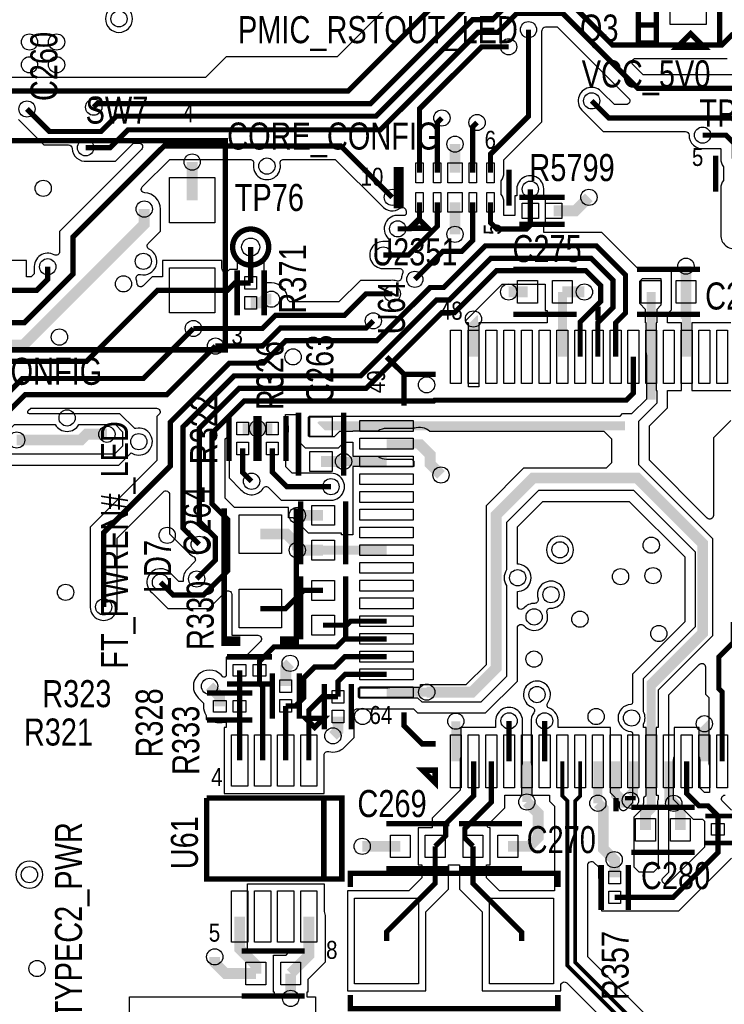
# Model space of a CAD drawing. Extents: x -394 to 5394, y -1015 to 7151.
# Tile 20 of 80: x 1405 to 2186, y 770 to 1862. Entities that reach past the tile are written whole.
import ezdxf

# ---------------------------------------------------------------- set-up
doc = ezdxf.new("R2010")
doc.units = 0
for name, color, linetype in [('BG_SILKSCREEN_TOP', 3, 'CONTINUOUS'), ('ET_TOP', 132, 'CONTINUOUS'), ('PG_SILKSCREEN_TOP', 7, 'CONTINUOUS'), ('PIN_TOP', 132, 'CONTINUOUS'), ('RD_SILKSCREEN_TOP', 254, 'CONTINUOUS'), ('VC_TOP', 132, 'CONTINUOUS')]:
    doc.layers.add(name, color=color, linetype=linetype)

msp = doc.modelspace()

# ---------------------------------------------------------------- linework, layer by layer
at = {"layer": 'ET_TOP'}
for points, const_width in [([(1884, 1898), (1768.9, 1782.9), (1393.8999, 1782.9), (1339, 1728.0001), (1339, 1676.9476), (1283.0524, 1621), (1182, 1621), (1166, 1637), (967, 1637), (881, 1723), (826.5809, 1723), (795.002, 1754.5789), (795.002, 1994.0711)], 5.8), ([(643, 1921), (643, 1885.0001), (819.0001, 1709), (875, 1709), (961, 1623), (1160.4838, 1623), (1183.4838, 1600), (1308.3153, 1600), (1324.9, 1583.4153), (1324.9, 1545.1), (1344.08, 1525.92), (1410.0197, 1525.92), (1464, 1579.9003), (1464, 1621.0001), (1565.0399, 1722.04), (1760.96, 1722.04), (1818, 1665)], 5.8), ([(1413, 1763), (1438, 1738), (1495, 1738), (1512, 1755), (1800, 1755), (1907, 1862), (1929, 1862), (1950, 1883), (2013, 1883), (2062, 1834), (2183.24, 1834), (2195.92, 1846.68)], 5.8), ([(1487, 1765), (1491, 1769), (1794, 1769), (1905, 1880), (1921, 1880)], 5.8), ([(2407, 1637), (2407, 1707.915), (2317.915, 1797), (2258, 1797), (2246.9, 1785.9), (2090.1, 1785.9), (2007.1, 1868.9), (1955.9, 1868.9), (1935, 1848), (1913.0001, 1848), (1804.8401, 1739.84), (1524.8401, 1739.84), (1505.0001, 1720), (1478, 1720)], 5.8), ([(1969, 1851), (1969, 1755), (1926.8852, 1712.8852), (1926.8852, 1692.2477)], 5.8), ([(1947, 1832), (1917, 1832), (1848.1452, 1763.1452), (1848.1452, 1692.2477)], 5.8), ([(2039, 1772), (2058, 1753), (2194.9999, 1753), (2216.7998, 1731.2001), (2216.7998, 1707.7523)], 5.8), ([(1867.8302, 1692.2477), (1867.8302, 1747.8302), (1873, 1753)], 5.8), ([(1912, 1748), (1907.2002, 1743.2002), (1907.2002, 1692.2477)], 5.8), ([(2162, 1734), (2187.9999, 1734), (2197.1148, 1724.8851), (2197.1148, 1707.7523)], 5.8), ([(1887.5152, 1692.2477), (1887.5152, 1724)], 12), ([(1596.14, 1661.82), (1596.14, 1704.14)], 12), ([(1971, 1674), (1971, 1650)], 5.8), ([(1808, 1601), (1836, 1601), (1867.8302, 1632.8302), (1867.8302, 1659.3737)], 5.8), ([(1848.1452, 1659.3737), (1848.1452, 1640.2452), (1837.9, 1630), (1824, 1630)], 5.8), ([(1843, 1574), (1874, 1605), (1895, 1605), (1907.2002, 1617.2002), (1907.2002, 1659.3737)], 5.8), ([(1887.5152, 1659.3737), (1887.5152, 1624)], 12), ([(1971, 1650), (1971, 1634), (1966.8987, 1629.8987), (1933.7865, 1629.8987), (1926.8852, 1636.8), (1926.8852, 1659.3737)], 5.8), ([(1996.9842, 1650), (2021, 1650), (2036, 1665)], 12), ([(1144.56, 1584), (1227.56, 1501), (1409, 1501), (1543, 1635), (1543, 1652)], 12), ([(891, 1645), (971, 1565), (1121, 1565), (1203, 1483), (1479, 1483), (1557.82, 1561.82), (1596.14, 1561.82)], 5.8), ([(1498.07, 1210.66), (1498.07, 1293.07), (1572, 1367), (1572, 1415.7936), (1637.2064, 1481), (1675, 1481), (1699.9, 1505.9), (1800.9, 1505.9), (1860, 1565), (1875, 1565), (1921.14, 1611.14), (2044.2069, 1611.14), (2076.5, 1578.8469), (2076.5, 1536.5), (2065.61, 1525.61), (2065.61, 1488.14)], 5.8), ([(1661, 1570), (1661, 1609.82)], 5.8), ([(1604, 1280), (1586, 1298), (1586, 1410.2774), (1642.7226, 1467), (1783, 1467), (1867, 1551), (1881, 1551), (1927.34, 1597.34), (2038.4907, 1597.34), (2062.7, 1573.1307), (2062.7, 1542.7), (2045.92, 1525.92), (2045.92, 1488.14)], 5.8), ([(1436, 1588), (1436, 1574.1), (1423.72, 1561.82), (1379.6, 1561.82)], 5.8), ([(1601.11, 1241.64), (1621.9, 1262.43), (1621.9, 1287.4153), (1604, 1305.3153), (1604, 1408.7612), (1648.2388, 1453), (1789, 1453), (1873, 1537), (1887, 1537), (1933.54, 1583.54), (2032.7745, 1583.54), (2048.9, 1567.4145), (2048.9, 1549.1747), (2026.24, 1526.5147), (2026.24, 1488.14)], 5.8), ([(2143.56, 1560.14), (2143.56, 1588.64)], 12), ([(1596.14, 1561.82), (1635.42, 1561.82), (1643.6, 1570), (1661, 1570)], 5.8), ([(1967.97, 1560.14), (1948.14, 1560.14), (1948, 1560), (1947, 1560)], 12), ([(2006.55, 1560.14), (2028.86, 1560.14), (2029, 1560), (2031, 1560)], 12), ([(2006.55, 1560.14), (2006.55, 1488.14)], 10), ([(2104.98, 1488.14), (2104.98, 1560.14)], 10), ([(1818, 1558), (1789, 1558), (1765, 1534), (1688.4838, 1534), (1673.9838, 1519.5), (1597.5, 1519.5)], 5.8), ([(1661, 1547.96), (1672.96, 1547.96), (1677, 1552), (1684, 1552)], 12), ([(1797, 1528), (1789, 1520), (1694, 1520), (1674, 1500), (1622, 1500)], 5.8), ([(1173.48, 1310.43), (1191.5699, 1310.43), (1196.9999, 1305), (1249, 1305), (1408, 1464), (1542, 1464), (1597.5, 1519.5)], 5.8), ([(1206, 1286), (1251, 1286), (1411, 1446), (1568, 1446), (1622, 1500)], 5.8), ([(1561, 1238), (1575.26, 1223.74), (1608.5245, 1223.74), (1635.7, 1250.9155), (1635.7, 1307.2999), (1618, 1324.9999), (1618, 1403.245), (1653.755, 1439), (1864, 1439), (1865, 1440), (2077.55, 1440), (2085.29, 1447.74), (2085.29, 1488.14)], 5.8), ([(2104.98, 1440.51), (2104.98, 1488.14)], 10), ([(1652.09, 1408.42), (1668.58, 1408.42)], 12), ([(1668.58, 1408.42), (1685.09, 1408.42)], 12), ([(1811.67, 1411.37), (2075.84, 1411.37)], 10), ([(1401.56, 1395.74), (1472.66, 1395.74), (1479.11, 1402.19), (1501.61, 1402.19)], 12), ([(1662, 1350), (1652.1712, 1359.8288), (1652.1712, 1359.8739), (1652.09, 1359.9551), (1652.09, 1386.38)], 5.8), ([(1750, 1344), (1701, 1344), (1685.09, 1359.91), (1685.09, 1386.38)], 5.8), ([(1764, 1372), (1739, 1372)], 12), ([(1811.67, 1372), (1764, 1372)], 10), ([(1741.32, 1312.15), (1712.66, 1312.15)], 12), ([(1712.76, 1273.57), (1712.76, 1279.43), (1700.76, 1291.43), (1671.58, 1291.43)], 12), ([(1712.76, 1273.57), (1741.32, 1273.57)], 12), ([(1741.32, 1273.57), (1811.67, 1273.57)], 10), ([(1671.58, 1208.75), (1699.75, 1208.75), (1719.91, 1228.91), (1741.32, 1228.91)], 5.8), ([(1811.67, 1194.83), (1771.83, 1194.83), (1767.33, 1190.33), (1741.32, 1190.33)], 5.8), ([(2196, 1194), (2196, 1171), (2180, 1155), (2180, 1120), (2183.72, 1116.28), (2183.72, 1039.32)], 5.8), ([(1811.67, 1175.15), (1765.15, 1175.15), (1756.29, 1166.29), (1686.72, 1166.29), (1670.75, 1150.32), (1670.75, 1140.25)], 5.8), ([(1699.9, 1100.79), (1710.79, 1100.79), (1719.86, 1109.86), (1719.86, 1131.86), (1732, 1144), (1754, 1144), (1765.46, 1155.46), (1811.67, 1155.46)], 5.8), ([(1699.9, 1122.83), (1699.9, 1143.18), (1704.76, 1148.04)], 12), ([(1648.71, 1100.25), (1648.71, 1140.25)], 5.8), ([(1674.3, 1040.25), (1674.3, 1122.44), (1670.75, 1125.99), (1670.75, 1140.25)], 5.8), ([(1811.67, 1135.78), (1765.78, 1135.78), (1757.72, 1127.72), (1757.72, 1110.99)], 5.8), ([(1626.67, 1100.25), (1626.67, 1111.33), (1615.44, 1122.56)], 12), ([(1856.17, 1116.09), (1811.67, 1116.09)], 10), ([(1699.9, 1040.25), (1699.9, 1100.79)], 5.8), ([(1725.49, 1040.25), (1725.49, 1095.72), (1740.76, 1110.99), (1757.72, 1110.99)], 5.8), ([(1648.71, 1040.25), (1648.71, 1100.25)], 5.8), ([(1757.72, 1088.95), (1757.72, 1073.16), (1752.15, 1067.59)], 12), ([(1888.44, 1039.32), (1888.44, 1083.82)], 10), ([(1947.5, 1039.32), (1947.5, 1084.15)], 5.8), ([(1986.87, 1039.32), (1986.87, 1084.15)], 5.8), ([(1908.13, 1039.32), (1908.13, 1001), (1877.21, 970.08), (1877.21, 956.76), (1865.52, 945.07)], 5.8), ([(1907.52, 945.07), (1898.48, 954.11), (1898.48, 964.73), (1927.81, 994.06), (1927.81, 1039.32)], 5.8), ([(1967.18, 1039.32), (1967.18, 994.24)], 10), ([(2006.55, 1039.32), (2006.55, 1000.9501), (2012.095, 995.4051), (2012.095, 812.905), (2193, 632), (2193, 336), (2186.57, 329.57)], 4.2), ([(2208.67, 368.93), (2201.6, 376), (2201.6, 635.5623), (2020.695, 816.4673), (2020.695, 995.4051), (2026.24, 1000.9501), (2026.24, 1039.32)], 4.2), ([(2045.92, 992.82), (2045.92, 1039.32)], 10), ([(2144.35, 1039.32), (2144.35, 1003.5364), (2157.8864, 990), (2168, 990), (2179.0564, 978.9436), (2179.0564, 963.73)], 5.8), ([(2082, 996), (2082, 1001)], 12), ([(1967.18, 994.24), (1979.69, 981.73), (1979.69, 955.08), (1969.68, 945.07), (1946.1, 945.07)], 12), ([(2064.01, 930.19), (2052.01, 942.19), (2052.01, 986.73), (2045.92, 992.82)], 12), ([(2130.08, 992.73), (2137.37, 985.44), (2137.37, 963.32)], 12), ([(2179.0564, 963.73), (2179.0564, 938.0564), (2129.45, 888.45), (2064.61, 888.45)], 5.8), ([(1784.64, 945.07), (1826.94, 945.07)], 12), ([(1865.52, 945.07), (1865.52, 903.83), (1811.72, 850.03), (1811.72, 840.07)], 5.8), ([(1961.32, 840.07), (1961.32, 850.03), (1907.52, 903.83), (1907.52, 945.07)], 5.8), ([(2064.61, 910.49), (2064.61, 929.59), (2064.01, 930.19)], 12), ([(1666.75, 803.91), (1666.75, 813.25), (1648.71, 831.29), (1648.71, 867.03)], 12), ([(1705.33, 803.91), (1725.49, 824.07), (1725.49, 867.03)], 12), ([(1621.16, 822.39), (1621.16, 815.88), (1633.13, 803.91), (1666.75, 803.91)], 12), ([(1705.33, 776.34), (1705.33, 803.91)], 12)]:
    msp.add_lwpolyline(points, dxfattribs=dict(at, const_width=const_width))
for points, format in [([(1888, 1952), (1757, 1821), (1634, 1821), (1611, 1798), (1206.35, 1798), (1198.8321, 1805.5179), (1199.1903, 1806.6713, 0.07542), (1200.0002, 1812.0098), (1200.0002, 1848.01, 0.185913), (1195.35, 1860.0841), (1195.35, 1912)], "xyb"), ([(2193.1998, 1417.2719), (2174.0998, 1398.1719), (2174.0998, 1312.0279, -0.668177), (2167.2714, 1309.1995), (2103.0102, 1373.4606), (2103.0102, 1411.3694), (2123.2602, 1431.6194), (2123.2602, 1450.6398), (2138.6602, 1450.6398), (2138.6602, 1525.6402), (2123.2602, 1525.6402), (2123.2602, 1535.7694), (2127.7102, 1540.2194), (2127.7102, 1587.0002), (2090.3394, 1587.0002), (2089.8791, 1586.5399), (2050.3788, 1626.0402), (1985.9002, 1626.0402), (1985.9002, 1633.4998), (1988.0002, 1633.4998), (1988.0002, 1666.5002), (1985.9002, 1666.5002), (1985.9002, 1672.2674), (1985.912, 1672.3754, 1.114863), (1956.088, 1672.3754), (1956.0998, 1672.2674), (1956.0998, 1666.5002), (1953.9998, 1666.5002), (1953.9998, 1644.7989), (1941.7854, 1644.7989), (1941.7854, 1659.3737, 0.159967), (1938.8854, 1668.2061), (1938.8854, 1683.4153, 0.159967), (1941.7854, 1692.2477), (1941.7854, 1706.7133), (1983.9002, 1748.8281), (1983.9002, 1849.2674), (1983.912, 1849.3754, 0.013964), (1983.9794, 1850.2104, -0.398872), (1987.9739, 1853.9998), (2000.9281, 1853.9998), (2080.1993, 1774.7286, -0.668175), (2077.3709, 1767.9002), (2064.1719, 1767.9002), (2050.7612, 1781.3109), (2050.6931, 1781.3956, 1.114862), (2029.6044, 1760.3069), (2029.6891, 1760.2388), (2051.8281, 1738.0998), (2143.0001, 1738.0998, -0.41575), (2147, 1734.0788, 0.447943), (2163.6246, 1719.088), (2163.7326, 1719.0998), (2181.828, 1719.0998), (2182.2146, 1718.7132), (2182.2146, 1707.7523, 0.159967), (2185.1146, 1698.9199), (2185.1146, 1683.7107, 0.159967), (2182.2146, 1674.8783), (2182.2146, 1624.7326), (2182.2028, 1624.6246, 0.458813), (2197.7344, 1608.0126, -0.426367)], "xyb"), ([(2199.6232, 1800.8002), (2096.2719, 1800.8002), (2084.8007, 1812.2714, -0.668175), (2087.6291, 1819.0998), (2189.4119, 1819.0998)], "xyb"), ([(1403.6891, 1751.2388), (1431.8281, 1723.0998), (1459.0211, 1723.0998, -0.400402), (1463.0166, 1719.2893, 0.432231), (1479.6246, 1705.088), (1479.7326, 1705.0998), (1511.172, 1705.0998), (1531.012, 1724.9398), (1537.2108, 1724.9398, -0.668175), (1540.0392, 1718.1114), (1449.0998, 1627.172), (1449.0998, 1604.6794, -0.569325), (1443.1841, 1601.168, 0.605821), (1421.088, 1586.3754), (1421.0998, 1586.2674), (1421.0998, 1580.2719), (1417.5481, 1576.7202), (1412.6002, 1576.7202), (1412.6002, 1594.8202), (1346.5998, 1594.8202)], "xyb"), ([(2144.35, 1488.14, 10, 10, 0), (2144.35, 1532.64, 12, 12, 0), (2143.56, 1533.43, 12, 12, 0), (2143.56, 1560.14, 12, 12, 0)], "xyseb"), ([(1908.13, 1488.14, 10, 10, 0), (1908.13, 1529.87, 12, 12, 0), (1908, 1530, 12, 12, 0)], "xyseb"), ([(1390.0294, 1367.9998), (1514.9706, 1367.9998), (1528.5126, 1381.5418), (1529.8259, 1380.8266, 1.446964), (1533.668, 1408.6255), (1532.5908, 1408.38), (1515.9706, 1425.0002), (1415.9007, 1425.0002, -0.668179), (1414.4865, 1428.4144), (1417.1719, 1431.0998), (1556.5773, 1431.0998, -0.668175), (1559.4057, 1424.2714), (1557.0998, 1421.9655), (1557.0998, 1373.1719), (1483.1698, 1299.2419), (1483.1698, 1212.3926), (1483.158, 1212.2846, 1.114863), (1512.982, 1212.2846), (1512.9702, 1212.3926), (1512.9702, 1286.8981), (1564.2714, 1338.1993, -0.668175), (1571.0998, 1335.3709), (1571.0998, 1291.8281), (1592.2413, 1270.6867, 0.112184), (1597.4206, 1266.5197, -0.514945), (1598.4946, 1260.0966), (1591.7967, 1253.3987, 0.244658), (1586.1358, 1240.7578), (1586.1392, 1240.6991), (1586.1392, 1238.6402), (1581.4319, 1238.6402), (1572.7587, 1247.3133, 1.122761), (1551.6867, 1226.2413), (1569.0881, 1208.8398), (1614.6964, 1208.8398), (1633.2514, 1227.3948, -0.668175), (1640.0798, 1224.5664), (1640.0798, 1179.2498), (1668.9509, 1179.2498, -0.668175), (1671.7793, 1172.4214), (1655.8498, 1156.4919), (1655.8498, 1154.7502), (1652.1463, 1154.7502), (1651.9326, 1154.7975, 0.109435), (1645.4874, 1154.7975), (1645.2737, 1154.7502), (1633.7098, 1154.7502), (1633.7098, 1134.5748, -0.668184), (1630.2956, 1133.1605), (1628.1681, 1135.2881, 1), (1602.7119, 1109.8319), (1608.6698, 1103.8741), (1608.6698, 1100.25, 0.139599), (1611.3698, 1090.7678), (1611.6698, 1090.2838), (1611.6698, 1085.7498), (1615.9866, 1085.7498), (1616.4975, 1085.3998, 0.218505), (1631.2958, 1082.8543), (1631.5484, 1082.9215), (1633.8098, 1082.9215), (1633.8098, 1076.7502), (1631.7098, 1076.7502), (1631.7098, 1003.7498), (1742.4902, 1003.7498), (1742.4902, 1046.3303, -0.492641), (1747.5192, 1050.1957, 0.267518), (1764.8781, 1054.8619), (1775.7202, 1065.7041), (1775.7202, 1088.95, 0.052008), (1775.3328, 1092.6644, -0.476486), (1779.2467, 1097.4898), (1841.4894, 1097.4898), (1846.0394, 1092.9398), (1921.2806, 1092.9398), (1956.7602, 1128.4194), (1956.7602, 1187.2714, -0.698538), (1963.8128, 1189.8564, 0.818414), (1989.57, 1204.0477, -0.515188), (1993.4963, 1209.2455, 3.125342), (1979.6, 1219.7423, -0.515188), (1975.6737, 1214.5445, 0.227755), (1963.8128, 1209.2436, -0.698538), (1956.7602, 1211.8286), (1956.7602, 1227.8938), (1958.5531, 1228.0804, 0.901306), (1958.5531, 1257.9196), (1956.7602, 1258.1062), (1956.7602, 1299.4694), (1984.9806, 1327.6898), (2080.7894, 1327.6898), (2142.2598, 1266.2194), (2142.2598, 1194.0106), (2084.4098, 1136.1606), (2084.4098, 1104.4189, -0.399636), (2082.5098, 1102.4214, 0.951178), (2082.5098, 1072.4586, -0.399636), (2084.4098, 1070.4611), (2084.4098, 993.1606), (2076.8386, 985.5895, -0.668177), (2070.0102, 988.4179), (2070.0102, 994.1859), (2059.9202, 1004.2759), (2059.9202, 1076.8202), (2001.7702, 1076.8202), (2001.7702, 1082.4174), (2001.782, 1082.5254, 0.342291), (1992.1563, 1098.1878, -0.501075), (1990.3753, 1104.3436, 3.008569), (1973.1237, 1099.3522, -0.501075), (1974.9047, 1093.1964, 0.191252), (1971.958, 1082.5254), (1971.9698, 1082.4174), (1971.9698, 1039.32, 0.08214), (1972.7633, 1034.5224), (1972.8698, 1034.2092), (1972.8698, 1001.8198), (1992.4498, 1001.8198), (1992.4498, 995.1096), (1997.9948, 989.5646), (1997.9948, 895.5702), (1936.8519, 895.5702), (1922.4202, 910.0019), (1922.4202, 924.5698), (1926.5202, 924.5698), (1926.5202, 965.5702), (1925.2207, 965.5702, -0.668179), (1923.8065, 968.9844), (1942.7102, 987.8881), (1942.7102, 1001.8198), (1961.5002, 1001.8198), (1961.5002, 1034.2092), (1961.6067, 1034.5224, 0.08214), (1962.4002, 1039.32), (1962.4002, 1082.4174), (1962.412, 1082.5254, 1.114863), (1932.588, 1082.5254), (1932.5998, 1082.4174), (1932.5998, 1076.8202), (1894.1298, 1076.8202), (1894.1298, 1044.4308), (1894.0233, 1044.1176, 0.08214), (1893.2298, 1039.32), (1893.2298, 1007.1719), (1862.3098, 976.2519), (1862.3098, 965.5702), (1846.5198, 965.5702), (1846.5198, 924.5698), (1850.6198, 924.5698), (1850.6198, 910.0019), (1836.1881, 895.5702), (1768.2198, 895.5702), (1768.2198, 784.5698), (1855.2202, 784.5698), (1855.2202, 872.4581), (1880.4202, 897.6581), (1880.4202, 924.5698), (1892.6198, 924.5698), (1892.6198, 897.6581), (1917.8198, 872.4581), (1917.8198, 784.5698), (2004.8202, 784.5698), (2004.8202, 790.5823, -0.668172), (2011.6486, 793.4107), (2178.8998, 626.1595)], "xyb"), ([(1811.67, 1411.37, 10, 10, 0), (1739.79, 1411.37, 12, 12, 0), (1739, 1410.58, 12, 12, 0)], "xyseb"), ([(1811.67, 1391.68, 10, 10, 0), (1847.979, 1391.68, 12, 12, 0), (1859.9791, 1379.6799, 12, 12, 0), (1859.9791, 1369.0209, 12, 12, 0), (1872, 1357, 12, 12, 0)], "xyseb"), ([(2104.98, 1039.32, 10, 10, 0), (2104.98, 1124.36, 12, 12, 0), (2162.06, 1181.44, 12, 12, 0), (2162.06, 1280.99, 12, 12, 0), (2089.41, 1353.64, 12, 12, 0), (1974.11, 1353.64, 12, 12, 0), (1933.16, 1312.69, 12, 12, 0), (1933.16, 1142.69, 12, 12, 0), (1906.56, 1116.09, 12, 12, 0), (1856.17, 1116.09, 12, 12, 0)], "xyseb"), ([(2164.03, 1039.32, 10, 10, 0), (2164.03, 1080.97, 12, 12, 0), (2164, 1081, 12, 12, 0)], "xyseb"), ([(2065.61, 1039.32, 10, 10, 0), (2065.61, 1002.82, 12, 12, 0), (2074.43, 994, 12, 12, 0), (2080, 994, 12, 12, 0), (2082, 996, 12, 12, 0)], "xyseb"), ([(2082, 1001, 12, 12, 0), (2085.29, 1004.29, 10, 10, 0), (2085.29, 1039.32, 10, 10, 0)], "xyseb"), ([(2104.98, 1039.32, 10, 10, 0), (2104.98, 987.95, 12, 12, 0), (2098.79, 981.76, 12, 12, 0), (2098.79, 963.32, 12, 12, 0)], "xyseb"), ([(2124.66, 1039.32, 10, 10, 0), (2124.66, 998.15, 12, 12, 0), (2130.08, 992.73, 12, 12, 0)], "xyseb"), ([(2193.9566, 985.1155), (2184.0807, 994.9914, -0.668175), (2186.9091, 1001.8198)], "xyb"), ([(2215.7002, 641.4028), (2034.7952, 822.3078), (2034.7952, 924.2919, -0.668169), (2041.6236, 927.1203), (2046.6098, 922.1341), (2046.6098, 910.49, 0.159887), (2050.1098, 899.8246), (2050.1098, 891.8863), (2050.0625, 891.6726, 0.109435), (2050.0625, 885.2274), (2050.1098, 885.0137), (2050.1098, 873.4498), (2079.1102, 873.4498), (2079.1102, 873.5498), (2135.6219, 873.5498), (2193.9566, 931.8845)], "xyb"), ([(1526.6998, 627.5898), (1526.6998, 778.0002), (1687.3298, 778.0002), (1687.3298, 783.4098), (1686.3298, 783.4098), (1686.3298, 824.4102), (1700.3741, 824.4102), (1703.0795, 827.1156, 0.668184), (1701.6652, 830.5298), (1657.2998, 830.5298), (1657.2998, 903.5302), (1742.4902, 903.5302), (1742.4902, 872.9548), (1742.5902, 872.6505, -0.079556), (1743.4902, 867.03), (1743.4902, 816.6141), (1724.3302, 797.4541), (1724.3302, 783.4098), (1723.3302, 783.4098), (1723.3302, 778.0002), (1733.0002, 778.0002), (1733.0002, 692.8206)], "xyb")]:
    msp.add_lwpolyline(points, format=format, dxfattribs=at)
for points in [[(1530.0002, 1863, 1), (1499.9998, 1863, 1)], [(1705.9818, 1548.9002, -0.402277), (1701.9851, 1552.7365, 0.402277), (1684, 1570.0002), (1675.9002, 1570.0002), (1675.9002, 1599.7209, 1.885835), (1646.0998, 1599.7209), (1646.0998, 1584.9002), (1637.4281, 1584.9002), (1635.9686, 1583.4407, -0.668175), (1629.1402, 1586.2691), (1629.1402, 1594.8202), (1563.1398, 1594.8202), (1563.1398, 1576.7202), (1551.6481, 1576.7202), (1541.8151, 1566.8872, -0.654635), (1534.9896, 1569.565, 0.07738), (1534.1083, 1574.0953, -0.591455), (1538.7398, 1579.3584, 0.89149), (1548.5018, 1607.5179, -0.516763), (1547.4071, 1613.951), (1561.0002, 1627.5441), (1561.0002, 1652, 0.404694), (1543.5869, 1669.9906, -0.65645), (1540.8889, 1676.8169), (1571.2118, 1707.1398), (1660.3242, 1707.1398, -0.469504), (1664.2559, 1702.4039, 1.204555), (1693.7441, 1702.4039, -0.469504), (1697.6758, 1707.1398), (1754.7881, 1707.1398), (1806.2413, 1655.6867, 0.403555), (1826.8777, 1652.909, -0.614526), (1833.245, 1649.6847), (1833.245, 1646.4171), (1831.7281, 1644.9002), (1825.7326, 1644.9002), (1825.6246, 1644.912, 0.710628), (1813.4633, 1619.3237), (1814.0584, 1618.7363), (1814.0584, 1615.9002), (1809.7326, 1615.9002), (1809.6246, 1615.912, 1.114863), (1809.6246, 1586.088), (1809.7326, 1586.0998), (1825.8128, 1586.0998, -0.54994), (1829.4311, 1580.3946, 0.084027), (1828.0825, 1575.5733, -0.480844), (1822.8194, 1572.2049, 0.109335), (1816.3754, 1572.912), (1816.2674, 1572.9002), (1782.8281, 1572.9002), (1758.8281, 1548.9002)], [(2096.9312, 997.4367, -0.322815), (2099.2902, 1001.4759), (2099.2902, 1076.8202), (2096.41, 1076.8202), (2096.41, 1080.2072), (2096.6277, 1080.6347, 0.239894), (2096.6277, 1094.2453), (2096.41, 1094.6728), (2096.41, 1131.19), (2154.26, 1189.04), (2154.26, 1271.19), (2085.76, 1339.69), (1980.01, 1339.69), (1944.76, 1304.44), (1944.76, 1251.6711, 0.31832), (1944.76, 1234.3289), (1944.76, 1133.39), (1916.31, 1104.94), (1851.01, 1104.94), (1846.46, 1109.49), (1781.81, 1109.49), (1780.66, 1110.64), (1780.66, 1120.8798), (1811.67, 1120.8798, 0.08214), (1816.4676, 1121.6733), (1816.7808, 1121.7798), (1849.1702, 1121.7798), (1849.1702, 1124.44), (1899.91, 1124.44), (1922.31, 1146.84), (1922.31, 1323.14), (1963.96, 1364.79), (2055.31, 1364.79), (2061.31, 1370.79), (2061.31, 1396.84), (2052.81, 1405.34), (1859.7013, 1405.34, 0.262481), (1842.3585, 1408.7802), (1842.0542, 1408.6802), (1811.67, 1408.6802, 0.151951), (1802.0263, 1405.6802), (1774.1698, 1405.6802), (1774.1698, 1405.34), (1759.66, 1405.34), (1753.46, 1399.14), (1726.21, 1399.14), (1725.16, 1400.19), (1725.16, 1421.29), (1726.16, 1422.29), (2070.46, 1422.29), (2073.2698, 1425.0998), (2083.7219, 1425.0998), (2100.1902, 1441.5681), (2100.1902, 1488.14, 0.08214), (2099.3967, 1492.9376), (2099.2902, 1493.2508), (2099.2902, 1525.6402), (2098.71, 1525.6402), (2098.71, 1540.64), (2092.31, 1547.04), (2092.31, 1572), (2095.31, 1575), (2115.71, 1575), (2115.71, 1545.19), (2111.26, 1540.74), (2111.26, 1525.6402), (2110.6598, 1525.6402), (2110.6598, 1450.6398), (2111.26, 1450.6398), (2111.26, 1436.59), (2091.01, 1416.34), (2091.01, 1368.49), (2173.11, 1286.39), (2173.11, 1178.64), (2112.61, 1118.14), (2112.61, 1076.8202), (2110.6598, 1076.8202), (2110.6598, 1001.8198), (2112.61, 1001.8198), (2112.61, 997.0728), (2112.557, 996.8472, 0.115902), (2112.557, 988.6128), (2112.61, 988.3872), (2112.61, 921.49), (2107.41, 916.29), (2091.61, 916.29), (2086.01, 921.89), (2086.01, 977.79), (2096.41, 988.19), (2096.41, 991.8252), (2096.4794, 992.0818, 0.090295)], [(1902.4402, 1454.9002), (1902.4402, 1525.6402), (1901.5407, 1525.6402, -0.668179), (1900.1265, 1529.0544), (1939.7119, 1568.6398), (1987.5498, 1568.6398), (1987.5498, 1539.6398), (1989.5498, 1539.6398), (1989.5498, 1525.6402), (1913.8098, 1525.6402), (1913.8098, 1454.9002)], [(1713.1598, 1424.0998), (1713.1598, 1395.2194), (1721.2394, 1387.1398), (1758.4306, 1387.1398), (1764.6306, 1393.3398), (1774.1698, 1393.3398), (1774.1698, 1377.6798), (1802.0263, 1377.6798, 0.151951), (1811.67, 1374.6798), (1839.5231, 1374.6798), (1841.9789, 1372.224), (1841.9789, 1366.3102), (1774.1698, 1366.3102), (1774.1698, 1290.5702), (1761.8202, 1290.5702), (1761.8202, 1292.5702), (1725.0759, 1292.5702), (1708.2159, 1309.4302), (1703.0802, 1309.4302), (1703.0802, 1320.9302), (1643.1418, 1320.9302), (1632.9002, 1331.1718), (1632.9002, 1397.0731), (1634.1756, 1398.3485, -0.668179), (1637.5898, 1396.9343), (1637.5898, 1389.8163), (1637.5425, 1389.6026, 0.054555), (1637.1898, 1386.38), (1637.1898, 1353.7832), (1637.271, 1353.702), (1637.271, 1353.6569), (1650.2413, 1340.6867, 0.52121), (1674.7893, 1342.1616, -0.485012), (1681.0281, 1342.8998), (1694.8281, 1329.0998), (1748.2674, 1329.0998), (1748.3754, 1329.088, 1.114863), (1748.3754, 1358.912), (1748.2674, 1358.9002), (1707.1719, 1358.9002), (1699.9902, 1366.0819), (1699.9902, 1386.38, 0.054555), (1699.6375, 1389.6026), (1699.5902, 1389.8163), (1699.5902, 1397.7546, 0.318887), (1699.9402, 1418.5925), (1699.5902, 1419.1034), (1699.5902, 1424.0998)], [(1511, 1413), (1519, 1405), (1519, 1389), (1510, 1380), (1395, 1380), (1388, 1387), (1388, 1401.9279), (1399.0721, 1413), (1444.4004, 1413, 0.588133), (1470.6196, 1413)], [(2019.0002, 1274, 1), (1988.9998, 1274, 1)], [(2118.2695, 910.1786), (2124.6102, 916.5194), (2124.6102, 1113.1694), (2158.2714, 1146.8305, -0.668177), (2165.0998, 1144.0021), (2165.0998, 1113.8281), (2168.8198, 1110.1081), (2168.8198, 1039.32, 0.08214), (2169.6133, 1034.5224), (2169.7198, 1034.2092), (2169.7198, 1004.9002), (2164.0583, 1004.9002), (2159.2502, 1009.7083), (2159.2502, 1039.32, 0.08214), (2158.4567, 1044.1176), (2158.3502, 1044.4308), (2158.3502, 1076.8202), (2130.3498, 1076.8202), (2130.3498, 1044.4308), (2130.2433, 1044.1176, 0.08214), (2129.4498, 1039.32), (2129.4498, 997.3645), (2151.7145, 975.0998), (2161.8281, 975.0998), (2164.0562, 972.8717), (2164.0562, 949.2298), (2164.1562, 949.2298), (2164.1562, 944.2283), (2123.2781, 903.3502), (2121.0979, 903.3502, -0.668177)], [(1430.7002, 913.6, 1), (1400.6998, 913.6, 1)]]:
    msp.add_lwpolyline(points, format="xyb", close=True, dxfattribs=at)
msp.add_lwpolyline([(2193.1998, 1525.6402), (2150.0298, 1525.6402), (2150.0298, 1450.6398), (2193.1998, 1450.6398)], dxfattribs=at)
at = {"layer": 'PG_SILKSCREEN_TOP'}
for points, const_width in [([(2090.64, 1856.12), (2110.64, 1856.12), (2110.64, 1976.12), (2090.64, 1976.12), (2090.64, 1836.12), (2110.64, 1836.12)], 6), ([(2180.92, 1832.7), (2180.92, 1882.7)], 6), ([(2110.64, 1836.12), (2110.64, 1856.12), (2090.64, 1856.12)], 6), ([(2148.7, 1846.5), (2133.7, 1831.5), (2163.7, 1831.5), (2148.7, 1846.5)], 6), ([(1342.87, 1727.82), (1632.87, 1727.82), (1632.87, 1495.82), (1342.87, 1495.82), (1342.87, 1727.82)], 6), ([(2176.4848, 1711.3153), (2176.4848, 1671.3153)], 6), ([(1827.5152, 1695.8107), (1827.5152, 1655.8107), (1822.5152, 1655.8107), (1822.5152, 1695.8107), (1827.5152, 1695.8107)], 6), ([(1947.5152, 1655.8107), (1947.5152, 1695.8107)], 6), ([(2008.9921, 1665), (1958.9921, 1665)], 6), ([(1847.5152, 1640.8107), (1837.5152, 1630.8107), (1857.5152, 1630.8107), (1847.5152, 1640.8107)], 6), ([(2008.9921, 1635), (1958.9921, 1635)], 6), ([(1646, 1533.98), (1646, 1583.98)], 6), ([(1676, 1533.98), (1676, 1583.98)], 6), ([(1952.26, 1585.14), (2022.26, 1585.14)], 6), ([(2159.27, 1585.14), (2089.27, 1585.14)], 6), ([(2046.08, 1528.73), (2046.08, 1543.73)], 6), ([(1952.26, 1535.14), (2022.26, 1535.14)], 6), ([(2159.27, 1535.14), (2089.27, 1535.14)], 6), ([(1831.08, 1468.73), (1811.67, 1488.14)], 6), ([(1831.08, 1433.73), (1831.08, 1468.73), (1866.08, 1468.73)], 6), ([(1637.09, 1422.4), (1637.09, 1372.4)], 6), ([(1667.09, 1422.4), (1667.09, 1372.4)], 6), ([(1670.09, 1422.4), (1670.09, 1372.4)], 6), ([(1700.09, 1422.4), (1700.09, 1372.4)], 6), ([(1714, 1426.29), (1714, 1356.29)], 6), ([(1764, 1426.29), (1764, 1356.29)], 6), ([(1646.58, 1170.09), (1631.58, 1170.09), (1631.58, 1175.09), (1646.58, 1175.09), (1646.58, 1170.09), (1631.58, 1170.09), (1631.58, 1320.09)], 6), ([(1696.58, 1170.09), (1711.58, 1170.09), (1711.58, 1175.09), (1696.58, 1175.09), (1696.58, 1170.09), (1711.58, 1170.09), (1711.58, 1320.09)], 6), ([(1716.32, 1327.86), (1716.32, 1257.86)], 6), ([(1766.32, 1327.86), (1766.32, 1257.86)], 6), ([(1716.32, 1174.62), (1716.32, 1244.62)], 6), ([(1766.32, 1174.62), (1766.32, 1244.62)], 6), ([(1684.73, 1155.25), (1634.73, 1155.25)], 6), ([(1684.9, 1086.81), (1684.9, 1136.81)], 6), ([(1714.9, 1086.81), (1714.9, 1136.81)], 6), ([(1684.73, 1125.25), (1634.73, 1125.25)], 6), ([(1742.72, 1124.97), (1742.72, 1074.97)], 6), ([(1772.72, 1124.97), (1772.72, 1074.97)], 6), ([(1662.69, 1115.25), (1612.69, 1115.25)], 6), ([(1866.08, 1058.73), (1851.08, 1058.73), (1831.08, 1078.73), (1831.08, 1093.73)], 6), ([(1662.69, 1085.25), (1612.69, 1085.25)], 6), ([(1731.81, 1077.06), (1741.81, 1087.06), (1721.81, 1087.06), (1731.81, 1077.06)], 6), ([(1865.55, 1029.5), (1851.4, 1029.5), (1865.55, 1015.35), (1865.55, 1029.5)], 6), ([(1612.1, 998.64), (1612.1, 908.64), (1762.1, 908.64), (1762.1, 998.64), (1742.1, 998.64), (1742.1, 908.64)], 6), ([(1742.1, 908.64), (1742.1, 998.64), (1612.1, 998.64)], 6), ([(2066.08, 998.73), (2066.08, 983.73)], 6), ([(2153.08, 988.32), (2083.08, 988.32)], 6), ([(1881.23, 970.07), (1811.23, 970.07)], 6), ([(1891.81, 970.07), (1961.81, 970.07)], 6), ([(2215.08, 978.73), (2165.08, 978.73)], 5), ([(2215.08, 948.73), (2165.08, 948.73)], 5), ([(2153.08, 938.32), (2083.08, 938.32)], 6), ([(2001.52, 900.07), (2001.52, 915.07), (1771.52, 915.07), (1771.52, 900.07)], 6), ([(1881.23, 920.07), (1811.23, 920.07)], 6), ([(1891.81, 920.07), (1961.81, 920.07)], 6), ([(2049.61, 874.47), (2049.61, 924.47)], 6), ([(2079.61, 874.47), (2079.61, 924.47)], 6), ([(1651.04, 828.91), (1721.04, 828.91)], 6), ([(1651.04, 778.91), (1721.04, 778.91)], 6), ([(1771.52, 780.07), (1771.52, 765.07), (2001.52, 765.07), (2001.52, 780.07)], 6)]:
    msp.add_lwpolyline(points, dxfattribs=dict(at, const_width=const_width))
at = {"layer": 'PG_SILKSCREEN_TOP', "const_width": 6}
msp.add_lwpolyline([(1681, 1609.82, 1), (1641, 1609.82, 1), (1681, 1609.82)], format="xyb", dxfattribs=at)
at = {"layer": 'PIN_TOP'}
for points in [[(2165.92, 1880.72), (2165.92, 1856.72), (2125.92, 1856.72), (2125.92, 1880.72)], [(1852.1452, 1681.2477), (1844.1452, 1681.2477), (1844.1452, 1703.2477), (1852.1452, 1703.2477)], [(1871.8302, 1681.2477), (1863.8302, 1681.2477), (1863.8302, 1703.2477), (1871.8302, 1703.2477)], [(1895.5152, 1681.2477), (1879.5152, 1681.2477), (1879.5152, 1703.2477), (1895.5152, 1703.2477)], [(1911.2002, 1681.2477), (1903.2002, 1681.2477), (1903.2002, 1703.2477), (1911.2002, 1703.2477)], [(1930.8852, 1681.2477), (1922.8852, 1681.2477), (1922.8852, 1703.2477), (1930.8852, 1703.2477)], [(1571.14, 1686.82), (1621.14, 1686.82), (1621.14, 1636.82), (1571.14, 1636.82)], [(1852.1452, 1648.3737), (1844.1452, 1648.3737), (1844.1452, 1670.3737), (1852.1452, 1670.3737)], [(1871.8302, 1648.3737), (1863.8302, 1648.3737), (1863.8302, 1670.3737), (1871.8302, 1670.3737)], [(1895.5152, 1648.3737), (1879.5152, 1648.3737), (1879.5152, 1670.3737), (1895.5152, 1670.3737)], [(1911.2002, 1648.3737), (1903.2002, 1648.3737), (1903.2002, 1670.3737), (1911.2002, 1670.3737)], [(1930.8852, 1648.3737), (1922.8852, 1648.3737), (1922.8852, 1670.3737), (1930.8852, 1670.3737)], [(1980, 1658.5), (1980, 1641.5), (1962, 1641.5), (1962, 1658.5)], [(2005.9842, 1658.5), (2005.9842, 1641.5), (1987.9842, 1641.5), (1987.9842, 1658.5)], [(1571.14, 1586.82), (1621.14, 1586.82), (1621.14, 1536.82), (1571.14, 1536.82)], [(1667.5, 1563), (1654.5, 1563), (1654.5, 1577), (1667.5, 1577)], [(1956.97, 1547.64), (1956.97, 1572.64), (1978.97, 1572.64), (1978.97, 1547.64)], [(1995.55, 1547.64), (1995.55, 1572.64), (2017.55, 1572.64), (2017.55, 1547.64)], [(2115.98, 1572.64), (2115.98, 1547.64), (2093.98, 1547.64), (2093.98, 1572.64)], [(2154.56, 1572.64), (2154.56, 1547.64), (2132.56, 1547.64), (2132.56, 1572.64)], [(1667.5, 1540.96), (1654.5, 1540.96), (1654.5, 1554.96), (1667.5, 1554.96)], [(1894.44, 1458.64), (1882.44, 1458.64), (1882.44, 1517.64), (1894.44, 1517.64)], [(1914.13, 1458.64), (1902.13, 1458.64), (1902.13, 1517.64), (1914.13, 1517.64)], [(1933.81, 1458.64), (1921.81, 1458.64), (1921.81, 1517.64), (1933.81, 1517.64)], [(1953.5, 1458.64), (1941.5, 1458.64), (1941.5, 1517.64), (1953.5, 1517.64)], [(1973.18, 1458.64), (1961.18, 1458.64), (1961.18, 1517.64), (1973.18, 1517.64)], [(1992.87, 1458.64), (1980.87, 1458.64), (1980.87, 1517.64), (1992.87, 1517.64)], [(2012.55, 1458.64), (2000.55, 1458.64), (2000.55, 1517.64), (2012.55, 1517.64)], [(2032.24, 1458.64), (2020.24, 1458.64), (2020.24, 1517.64), (2032.24, 1517.64)], [(2051.92, 1458.64), (2039.92, 1458.64), (2039.92, 1517.64), (2051.92, 1517.64)], [(2071.61, 1458.64), (2059.61, 1458.64), (2059.61, 1517.64), (2071.61, 1517.64)], [(2091.29, 1458.64), (2079.29, 1458.64), (2079.29, 1517.64), (2091.29, 1517.64)], [(2110.98, 1458.64), (2098.98, 1458.64), (2098.98, 1517.64), (2110.98, 1517.64)], [(2130.66, 1458.64), (2118.66, 1458.64), (2118.66, 1517.64), (2130.66, 1517.64)], [(2150.35, 1458.64), (2138.35, 1458.64), (2138.35, 1517.64), (2150.35, 1517.64)], [(2170.03, 1458.64), (2158.03, 1458.64), (2158.03, 1517.64), (2170.03, 1517.64)], [(2189.72, 1458.64), (2177.72, 1458.64), (2177.72, 1517.64), (2189.72, 1517.64)], [(1726.5, 1421.58), (1751.5, 1421.58), (1751.5, 1399.58), (1726.5, 1399.58)], [(1645.59, 1415.42), (1658.59, 1415.42), (1658.59, 1401.42), (1645.59, 1401.42)], [(1678.59, 1415.42), (1691.59, 1415.42), (1691.59, 1401.42), (1678.59, 1401.42)], [(1841.17, 1417.37), (1841.17, 1405.37), (1782.17, 1405.37), (1782.17, 1417.37)], [(1645.59, 1393.38), (1658.59, 1393.38), (1658.59, 1379.38), (1645.59, 1379.38)], [(1678.59, 1393.38), (1691.59, 1393.38), (1691.59, 1379.38), (1678.59, 1379.38)], [(1841.17, 1397.68), (1841.17, 1385.68), (1782.17, 1385.68), (1782.17, 1397.68)], [(1726.5, 1383), (1751.5, 1383), (1751.5, 1361), (1726.5, 1361)], [(1841.17, 1378), (1841.17, 1366), (1782.17, 1366), (1782.17, 1378)], [(1841.17, 1358.31), (1841.17, 1346.31), (1782.17, 1346.31), (1782.17, 1358.31)], [(1841.17, 1338.63), (1841.17, 1326.63), (1782.17, 1326.63), (1782.17, 1338.63)], [(1728.82, 1323.15), (1753.82, 1323.15), (1753.82, 1301.15), (1728.82, 1301.15)], [(1695.08, 1312.93), (1695.08, 1269.93), (1648.08, 1269.93), (1648.08, 1312.93)], [(1841.17, 1318.94), (1841.17, 1306.94), (1782.17, 1306.94), (1782.17, 1318.94)], [(1841.17, 1299.26), (1841.17, 1287.26), (1782.17, 1287.26), (1782.17, 1299.26)], [(1728.82, 1284.57), (1753.82, 1284.57), (1753.82, 1262.57), (1728.82, 1262.57)], [(1841.17, 1279.57), (1841.17, 1267.57), (1782.17, 1267.57), (1782.17, 1279.57)], [(1841.17, 1259.89), (1841.17, 1247.89), (1782.17, 1247.89), (1782.17, 1259.89)], [(1753.82, 1217.91), (1728.82, 1217.91), (1728.82, 1239.91), (1753.82, 1239.91)], [(1841.17, 1240.2), (1841.17, 1228.2), (1782.17, 1228.2), (1782.17, 1240.2)], [(1695.08, 1230.25), (1695.08, 1187.25), (1648.08, 1187.25), (1648.08, 1230.25)], [(1841.17, 1220.52), (1841.17, 1208.52), (1782.17, 1208.52), (1782.17, 1220.52)], [(1753.82, 1179.33), (1728.82, 1179.33), (1728.82, 1201.33), (1753.82, 1201.33)], [(1841.17, 1200.83), (1841.17, 1188.83), (1782.17, 1188.83), (1782.17, 1200.83)], [(1841.17, 1181.15), (1841.17, 1169.15), (1782.17, 1169.15), (1782.17, 1181.15)], [(1841.17, 1161.46), (1841.17, 1149.46), (1782.17, 1149.46), (1782.17, 1161.46)], [(1655.71, 1146.75), (1655.71, 1133.75), (1641.71, 1133.75), (1641.71, 1146.75)], [(1677.75, 1146.75), (1677.75, 1133.75), (1663.75, 1133.75), (1663.75, 1146.75)], [(1841.17, 1141.78), (1841.17, 1129.78), (1782.17, 1129.78), (1782.17, 1141.78)], [(1706.4, 1115.83), (1693.4, 1115.83), (1693.4, 1129.83), (1706.4, 1129.83)], [(1751.22, 1117.99), (1764.22, 1117.99), (1764.22, 1103.99), (1751.22, 1103.99)], [(1841.17, 1122.09), (1841.17, 1110.09), (1782.17, 1110.09), (1782.17, 1122.09)], [(1633.67, 1106.75), (1633.67, 1093.75), (1619.67, 1093.75), (1619.67, 1106.75)], [(1655.71, 1106.75), (1655.71, 1093.75), (1641.71, 1093.75), (1641.71, 1106.75)], [(1706.4, 1093.79), (1693.4, 1093.79), (1693.4, 1107.79), (1706.4, 1107.79)], [(1751.22, 1095.95), (1764.22, 1095.95), (1764.22, 1081.95), (1751.22, 1081.95)], [(1657.71, 1068.75), (1657.71, 1011.75), (1639.71, 1011.75), (1639.71, 1068.75)], [(1683.3, 1068.75), (1683.3, 1011.75), (1665.3, 1011.75), (1665.3, 1068.75)], [(1708.9, 1068.75), (1708.9, 1011.75), (1690.9, 1011.75), (1690.9, 1068.75)], [(1734.49, 1068.75), (1734.49, 1011.75), (1716.49, 1011.75), (1716.49, 1068.75)], [(1894.44, 1009.82), (1882.44, 1009.82), (1882.44, 1068.82), (1894.44, 1068.82)], [(1914.13, 1009.82), (1902.13, 1009.82), (1902.13, 1068.82), (1914.13, 1068.82)], [(1933.81, 1009.82), (1921.81, 1009.82), (1921.81, 1068.82), (1933.81, 1068.82)], [(1953.5, 1009.82), (1941.5, 1009.82), (1941.5, 1068.82), (1953.5, 1068.82)], [(1973.18, 1009.82), (1961.18, 1009.82), (1961.18, 1068.82), (1973.18, 1068.82)], [(1992.87, 1009.82), (1980.87, 1009.82), (1980.87, 1068.82), (1992.87, 1068.82)], [(2012.55, 1009.82), (2000.55, 1009.82), (2000.55, 1068.82), (2012.55, 1068.82)], [(2032.24, 1009.82), (2020.24, 1009.82), (2020.24, 1068.82), (2032.24, 1068.82)], [(2051.92, 1009.82), (2039.92, 1009.82), (2039.92, 1068.82), (2051.92, 1068.82)], [(2071.61, 1009.82), (2059.61, 1009.82), (2059.61, 1068.82), (2071.61, 1068.82)], [(2091.29, 1009.82), (2079.29, 1009.82), (2079.29, 1068.82), (2091.29, 1068.82)], [(2110.98, 1009.82), (2098.98, 1009.82), (2098.98, 1068.82), (2110.98, 1068.82)], [(2130.66, 1009.82), (2118.66, 1009.82), (2118.66, 1068.82), (2130.66, 1068.82)], [(2150.35, 1009.82), (2138.35, 1009.82), (2138.35, 1068.82), (2150.35, 1068.82)], [(2170.03, 1009.82), (2158.03, 1009.82), (2158.03, 1068.82), (2170.03, 1068.82)], [(2189.72, 1009.82), (2177.72, 1009.82), (2177.72, 1068.82), (2189.72, 1068.82)], [(2109.79, 975.82), (2109.79, 950.82), (2087.79, 950.82), (2087.79, 975.82)], [(2148.37, 975.82), (2148.37, 950.82), (2126.37, 950.82), (2126.37, 975.82)], [(2186.0564, 970.23), (2186.0564, 957.23), (2172.0564, 957.23), (2172.0564, 970.23)], [(1837.94, 957.57), (1837.94, 932.57), (1815.94, 932.57), (1815.94, 957.57)], [(1876.52, 957.57), (1876.52, 932.57), (1854.52, 932.57), (1854.52, 957.57)], [(1896.52, 932.57), (1896.52, 957.57), (1918.52, 957.57), (1918.52, 932.57)], [(1935.1, 932.57), (1935.1, 957.57), (1957.1, 957.57), (1957.1, 932.57)], [(2071.11, 903.49), (2058.11, 903.49), (2058.11, 917.49), (2071.11, 917.49)], [(1639.71, 838.53), (1639.71, 895.53), (1657.71, 895.53), (1657.71, 838.53)], [(1665.3, 838.53), (1665.3, 895.53), (1683.3, 895.53), (1683.3, 838.53)], [(1690.9, 838.53), (1690.9, 895.53), (1708.9, 895.53), (1708.9, 838.53)], [(1716.49, 838.53), (1716.49, 895.53), (1734.49, 895.53), (1734.49, 838.53)], [(1776.22, 792.57), (1776.22, 887.57), (1847.22, 887.57), (1847.22, 792.57)], [(1925.82, 792.57), (1925.82, 887.57), (1996.82, 887.57), (1996.82, 792.57)], [(2071.11, 881.45), (2058.11, 881.45), (2058.11, 895.45), (2071.11, 895.45)], [(1655.75, 791.41), (1655.75, 816.41), (1677.75, 816.41), (1677.75, 791.41)], [(1694.33, 791.41), (1694.33, 816.41), (1716.33, 816.41), (1716.33, 791.41)]]:
    msp.add_lwpolyline(points, close=True, dxfattribs=at)
msp.add_circle((1661, 1609.82), 10, dxfattribs=at)
at = {"layer": 'VC_TOP'}
for centre in [(1515, 1863), (1969, 1851), (1415.8, 1837.3), (1445.8, 1837.3), (1947, 1832), (1415.8, 1812.05), (1445.8, 1812.05), (2039, 1772), (1413, 1763), (1487, 1765), (1873, 1753), (1912, 1748), (2162, 1734), (1478, 1720), (1887.5152, 1724), (1596.14, 1704.14), (1679, 1699.644), (1431, 1675), (1971, 1674), (1818, 1665), (2036, 1665), (1543, 1652), (1824, 1630), (1887.5152, 1624), (1808, 1601), (1436, 1588), (1542, 1594), (2143.56, 1588.64), (1520, 1569), (1843, 1574), (1818, 1558), (1947, 1560), (2031, 1560), (1684, 1552), (1797, 1528), (1908, 1530), (1449, 1510), (1597.5, 1519.5), (1622, 1500), (1708, 1488), (1856, 1457), (1457.51, 1420.29), (1501.61, 1402.19), (1668.58, 1408.42), (1401.56, 1395.74), (1537, 1394), (1764, 1372), (1872, 1357), (1662, 1350), (1750, 1344), (1712.66, 1312.15), (1568.45, 1290.03), (1604, 1280), (1712.76, 1273.57), (2004, 1274), (2105.11, 1279.09), (1561, 1238), (1601.11, 1241.64), (1957, 1243), (2071.06, 1244.23), (2107.06, 1245.25), (1455.83, 1226.78), (1993.91, 1224.24), (1498.07, 1210.66), (1975.26, 1199.55), (2026, 1197), (2113.51, 1181.09), (1975.08, 1152.73), (1704.76, 1148.04), (1615.44, 1122.56), (1856.17, 1116.09), (1978.41, 1113.39), (1785.11, 1089.14), (1888.44, 1083.82), (1947.5, 1084.15), (1986.87, 1084.15), (2044, 1089), (2083.26, 1087.44), (2164, 1081), (1752.15, 1067.59), (2082, 996), (1967.18, 994.24), (2045.92, 992.82), (2130.08, 992.73), (1784.64, 945.07), (2064.01, 930.19), (1415.7, 913.6), (1621.16, 822.39), (1424.15, 809.45), (1705.33, 776.34)]:
    msp.add_circle(centre, 9, dxfattribs=at)

# ---------------------------------------------------------------- texts
at = {"layer": 'BG_SILKSCREEN_TOP', "width": 0.8}
for s, p in [('PMIC_RSTOUT_LED', (1646.975, 1836)), ('VCC_5V0', (2027.975, 1787)), ('CORE_CONFIG', (1634.975, 1718)), ('PMIC_CORE_CONFIG', (1162.975, 1457))]:
    msp.add_text(s, height=30, dxfattribs=at).set_placement(p)
for s, p in [('FT_PWREN#_LED', (1525, 1141.975)), ('VBUS_TYPEC2_PWR', (1474, 648.975))]:
    msp.add_text(s, height=30, rotation=90, dxfattribs=at).set_placement(p)
at = {"layer": 'PG_SILKSCREEN_TOP', "width": 0.85}
for s, p in [('4', (1585.38, 1748.2)), ('6', (1920.3107, 1718.8181)), ('5', (2150.1847, 1699.8181)), ('10', (1782.8107, 1677.8181)), ('48', (1870.73, 1529.25)), ('3', (1639.7, 1502)), ('64', (1792.74, 1080.72)), ('4', (1617.13, 1011.81)), ('5', (1614.57, 839.25)), ('8', (1744.61, 820.16))]:
    msp.add_text(s, height=20, dxfattribs=at).set_placement(p)
for s, p in [('5', (1939.1819, 1623.3107)), ('49', (1810.01, 1447.85))]:
    msp.add_text(s, height=20, rotation=90, dxfattribs=at).set_placement(p)
at = {"layer": 'RD_SILKSCREEN_TOP', "width": 0.8}
for s, p in [('Q3', (2026, 1837.8)), ('SW7', (1478, 1746.8)), ('TP103', (2158.56, 1743.54)), ('R5799', (1970.0079, 1683)), ('TP76', (1643.36, 1649.86)), ('U2351', (1795.8107, 1589.4848)), ('C275', (1951.26, 1593.13)), ('C281', (2164.86, 1540.55)), ('R323', (1429.91, 1099.4)), ('R321', (1409.55, 1056.83)), ('C269', (1779.37, 977.47)), ('C270', (1966.98, 937.47)), ('C280', (2093.72, 897.52))]:
    msp.add_text(s, height=30, dxfattribs=at).set_placement(p)
for s, p in [('C260', (1446.75, 1771.81)), ('R371', (1722.49, 1536.07)), ('U64', (1832.03, 1512.93)), ('C263', (1752.66, 1435.8)), ('R326', (1697.36, 1428.86)), ('R322', (1623.87, 1368.91)), ('C264', (1616.62, 1267.45)), ('LD7', (1572.8, 1226.04)), ('R330', (1619.99, 1162.87)), ('R328', (1563.54, 1043.53)), ('R333', (1603.97, 1024.27)), ('U61', (1602.52, 919.6)), ('R357', (2079.95, 774.35))]:
    msp.add_text(s, height=30, rotation=90, dxfattribs=at).set_placement(p)

doc.saveas('drawing.dxf')
